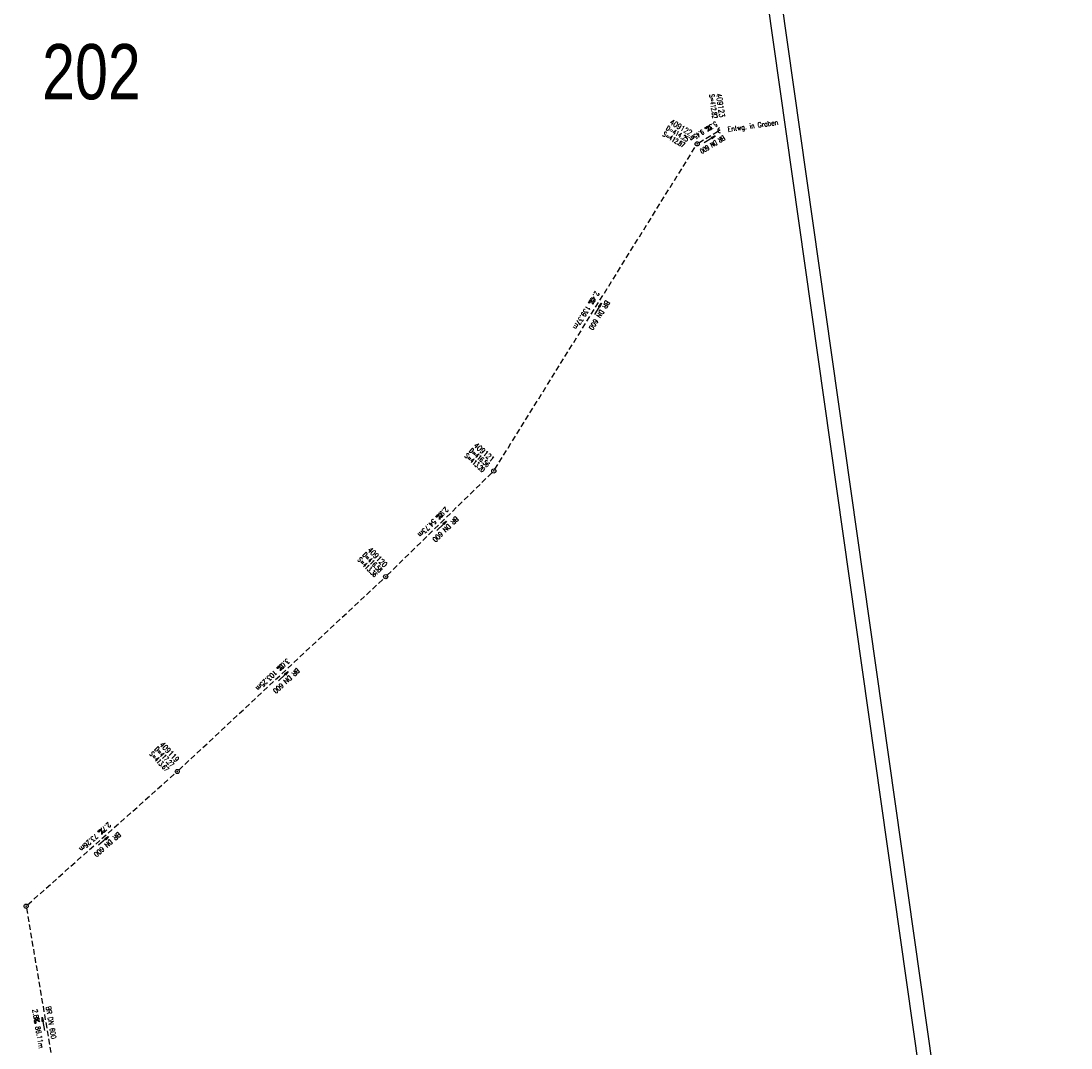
# Model space of a CAD drawing. Extents: x 446388 to 447135, y 445359 to 446567.
# Tile 35 of 39: x 446755 to 447135, y 445803 to 446174. Entities that reach past the tile are written whole.
import ezdxf
from ezdxf.enums import TextEntityAlignment as Align

# ---------------------------------------------------------------- set-up
doc = ezdxf.new("R2010")
doc.units = 0
doc.header["$LTSCALE"] = 2
doc.header["$MEASUREMENT"] = 0
doc.linetypes.add('AUSGEZOGEN', pattern=[0])
doc.linetypes.add('GESTRICH-X2', pattern=[1.5, 1, -0.5])
doc.layers.get('0').update_dxf_attribs({"linetype": 'AUSGEZOGEN'})
for name, color, linetype in [('FBR', 8, 'CONTINUOUS'), ('KANAL', 7, 'GESTRICH-X2'), ('PFEIL', 7, 'CONTINUOUS'), ('Planeinteilung', 6, 'CONTINUOUS'), ('RAHMEN', 250, 'AUSGEZOGEN'), ('SCHACHTNR', 6, 'CONTINUOUS'), ('SCHRIFT', 7, 'AUSGEZOGEN'), ('SCHSYMBOL', 7, 'AUSGEZOGEN'), ('TEXTO', 4, 'CONTINUOUS'), ('TEXTU', 4, 'CONTINUOUS')]:
    doc.layers.add(name, color=color, linetype=linetype)
doc.styles.add('ROMANS', font='romans.shx', dxfattribs={"width": 0.8})
doc.styles.add('UNIR-H', font='unir_h.shx', dxfattribs={"width": 0.8})

# ---------------------------------------------------------------- blocks, each defined once
blk = doc.blocks.new('GST')
at = {"color": 0}
blk.add_circle((0, 0), 0.75, dxfattribs=at)
blk.add_point((0, 0), dxfattribs=at)
blk = doc.blocks.new('10')
blk.add_blockref('GST', (0, 0))
blk = doc.blocks.new('PROM')
blk.add_line((1.57, 1.82), (0.02, 0.02))
for centre, radius in [((0.32, 1.51), 0.317), ((0.94, 0.29), 0.283), ((1.64, 0.29), 0.283)]:
    blk.add_circle(centre, radius)
blk.add_arc((0.99, 2.68), 1.03, 239.1414, 303.3549)
blk = doc.blocks.new('PFEIL2')
at = {"color": 0}
for p, q in [((0.88, 0), (-2.4, -0.01)), ((0.88, -0.27), (0.88, 0.28)), ((0.88, 0.28), (2.43, 0.01)), ((0.91, 0.27), (0.88, 0.26)), ((0.97, 0.26), (0.88, 0.25)), ((1.02, 0.25), (0.88, 0.23)), ((1.07, 0.24), (0.88, 0.21)), ((1.13, 0.23), (0.88, 0.19)), ((1.18, 0.22), (0.88, 0.17)), ((1.24, 0.21), (0.88, 0.15)), ((1.29, 0.21), (0.88, 0.14)), ((1.34, 0.2), (0.88, 0.12)), ((1.4, 0.19), (0.88, 0.1)), ((1.45, 0.18), (0.88, 0.08)), ((1.51, 0.17), (0.88, 0.06)), ((1.56, 0.16), (0.88, 0.04)), ((1.61, 0.15), (0.88, 0.02)), ((1.67, 0.14), (0.88, 0.01)), ((1.72, 0.13), (0.88, -0.01)), ((1.78, 0.12), (0.88, -0.03)), ((1.83, 0.11), (0.88, -0.05)), ((1.88, 0.1), (0.88, -0.07)), ((1.94, 0.09), (0.88, -0.09)), ((2.05, 0.08), (0.88, -0.12)), ((1.99, 0.08), (0.88, -0.11)), ((2.1, 0.07), (0.88, -0.14)), ((2.15, 0.06), (0.88, -0.16)), ((2.21, 0.05), (0.88, -0.18)), ((2.26, 0.04), (0.88, -0.2)), ((2.32, 0.03), (0.88, -0.22)), ((2.37, 0.02), (0.88, -0.23)), ((2.42, 0.01), (0.88, -0.25)), ((2.43, 0.01), (0.88, -0.27))]:
    blk.add_line(p, q, dxfattribs=at)
blk = doc.blocks.new('40')
at = {"color": 0}
blk.add_arc((0.02, 0.31), 0.91, 192.5363, 347.4637, dxfattribs=at)
blk.add_point((0, 0), dxfattribs=at)
blk = doc.blocks.new('1135594')
blk.add_line((1135, 594), (0, 594))
at = {"layer": 'RAHMEN'}
blk.add_line((950, 589), (25, 589), dxfattribs=at)

msp = doc.modelspace()

# ---------------------------------------------------------------- linework, layer by layer
at = {"layer": 'FBR'}
for points in [[(446586.89, 446089.83, 0.000001), (446588.96, 446075.27, 0.000001), (446590.43, 446064.91, 0.000008)], [(446566.97, 446230.67, -0.000005), (446569.44, 446213.12, -0.000025), (446571.19, 446200.72, 0.000056), (446572.93, 446188.31, 0.000769)], [(446614.87, 445892.35, 0.000003), (446616.86, 445878.27, 0.000004), (446618.36, 445867.68, 0.000022)], [(446611.39, 445917.08, -0.000009), (446614.18, 445897.23, 0.000038)], [(446633.74, 445759.05, 0.000008), (446635.82, 445744.38, 0.000202)]]:
    msp.add_lwpolyline(points, format="xyb", dxfattribs=at)
at = {"layer": 'KANAL'}
for p, q in [((447000.56, 446130.38), (447007.34, 446134.5)), ((446926.72, 446012.28), (446999.53, 446129.34)), ((446887.72, 445973.88), (446925.78, 446011.09)), ((446812.28, 445903.38), (446886.66, 445972.84)), ((446757.59, 445854.66), (446811.19, 445902.38)), ((446757.16, 445853.41), (446771.25, 445769.97))]:
    msp.add_line(p, q, dxfattribs=at)

# ---------------------------------------------------------------- block references
at = {"layer": 'PFEIL'}
for p, rotation in [((447004.48, 446131.58), 31.35890000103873), ((446963.97, 446070.27), 58.11720000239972), ((446907.45, 445991.78), 44.37370000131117), ((446850.15, 445937.38), 43.05140000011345), ((446785.06, 445877.76), 41.69100000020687), ((446763.23, 445811.53), 99.59229999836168)]:
    msp.add_blockref('PFEIL2', p, dxfattribs=dict(at, rotation=rotation))
at = {"layer": 'Planeinteilung', "linetype": 'Continuous', "rotation": 278.0670474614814}
msp.add_blockref('1135594', (446387.84, 446483.19), dxfattribs=at)
at = {"layer": 'SCHSYMBOL', "rotation": 278.0671000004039}
for name, p in [('40', (447007.99, 446134.89)), ('10', (446999.92, 446129.97)), ('10', (446926.31, 446011.63)), ('10', (446887.19, 445973.36)), ('10', (446811.74, 445902.87)), ('10', (446757.04, 445854.15))]:
    msp.add_blockref(name, p, dxfattribs=at)
at = {"layer": 'TEXTU'}
for p, rotation in [((447004.3, 446136.79), 211.3589000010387), ((446961.48, 446074.15), 238.1172000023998), ((446906.57, 445996.5), 224.3737000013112), ((446849.05, 445941.71), 223.0514000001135), ((446784.36, 445882.49), 221.6910000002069), ((446759.85, 445813.49), 279.5922999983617)]:
    msp.add_blockref('PROM', p, dxfattribs=dict(at, rotation=rotation))

# ---------------------------------------------------------------- texts
at = {"layer": 'Planeinteilung', "linetype": 'Continuous', "style": 'UNIR-H', "width": 0.8}
msp.add_text('202', height=20, dxfattribs=at).set_placement((446762.84, 446146.09))
at = {"layer": 'SCHACHTNR', "style": 'ROMANS'}
for s, height, rotation, width, p in [('S=412.82', 1.8, 278.0942, 0.6, (447004.3, 446147.8)), ('409123', 2, 278.0942, 0.7, (447006.77, 446148.14)), ('409122', 2, 329.9467, 0.7, (446989.76, 446137.26)), ('D=414.25', 1.8, 329.9467, 0.6, (446988.51, 446135.11)), ('S=412.87', 1.8, 329.9467, 0.6, (446987.25, 446132.95)), ('409121', 2, 318.5652, 0.7, (446918.88, 446020.58)), ('S=413.20', 1.8, 318.5652, 0.6, (446915.57, 446016.85)), ('D=416.56', 1.8, 318.5652, 0.6, (446917.23, 446018.71)), ('409120', 2, 314.3651, 0.7, (446880.43, 445982.85)), ('S=413.36', 1.8, 314.3651, 0.6, (446876.87, 445979.35)), ('D=416.58', 1.8, 314.3651, 0.6, (446878.66, 445981.08)), ('D=417.27', 1.8, 313.0362, 0.6, (446803.37, 445910.8)), ('409119', 2, 313.0362, 0.7, (446805.2, 445912.49)), ('S=413.67', 1.8, 313.0362, 0.6, (446801.55, 445909.1))]:
    msp.add_text(s, height=height, rotation=rotation, dxfattribs=dict(at, width=width)).set_placement(p)
at = {"layer": 'SCHRIFT', "style": 'ROMANS', "width": 0.8}
msp.add_text('Entwg. in Graben', height=1.8, rotation=8.0398, dxfattribs=at).set_placement((447011.08, 446134.34))
at = {"layer": 'TEXTO', "style": 'ROMANS'}
for rotation, width, p in [(211.3589, 0.6, (447004.99, 446130.48)), (238.1172, 0.75, (446963.75, 446068.44)), (224.3737, 0.75, (446908.26, 445991.17)), (223.0514, 0.75, (446850.64, 445936.35)), (221.691, 0.75, (446785.82, 445877.1)), (279.5923, 0.75, (446765.19, 445811.87))]:
    msp.add_text('BR DN 600', height=1.8, rotation=rotation, dxfattribs=dict(at, width=width)).set_placement(p, align=Align.CENTER)
at = {"layer": 'TEXTU', "style": 'ROMANS'}
for s, rotation, width, p in [('9.45m', 211.3589, 0.6, (447001.74, 446135.22)), ('5.3', 211.3589, 0.6, (447006.52, 446138.13)), ('2.4', 238.1172, 0.75, (446963.17, 446076.87)), ('139.37m', 238.1172, 0.75, (446959.89, 446071.59)), ('2.9', 224.3737, 0.75, (446908.86, 445998.76)), ('54.73m', 224.3737, 0.75, (446904.42, 445994.42)), ('3.0', 223.0514, 0.75, (446851.42, 445943.91)), ('103.25m', 223.0514, 0.75, (446846.85, 445939.66)), ('2.7', 221.691, 0.75, (446786.76, 445884.63)), ('73.26m', 221.691, 0.75, (446782.1, 445880.5)), ('2.8', 279.5923, 0.75, (446759.31, 445816.69)), ('86.11m', 279.5923, 0.75, (446760.34, 445810.53))]:
    msp.add_text(s, height=1.8, rotation=rotation, dxfattribs=dict(at, width=width)).set_placement(p)

doc.saveas('drawing.dxf')
